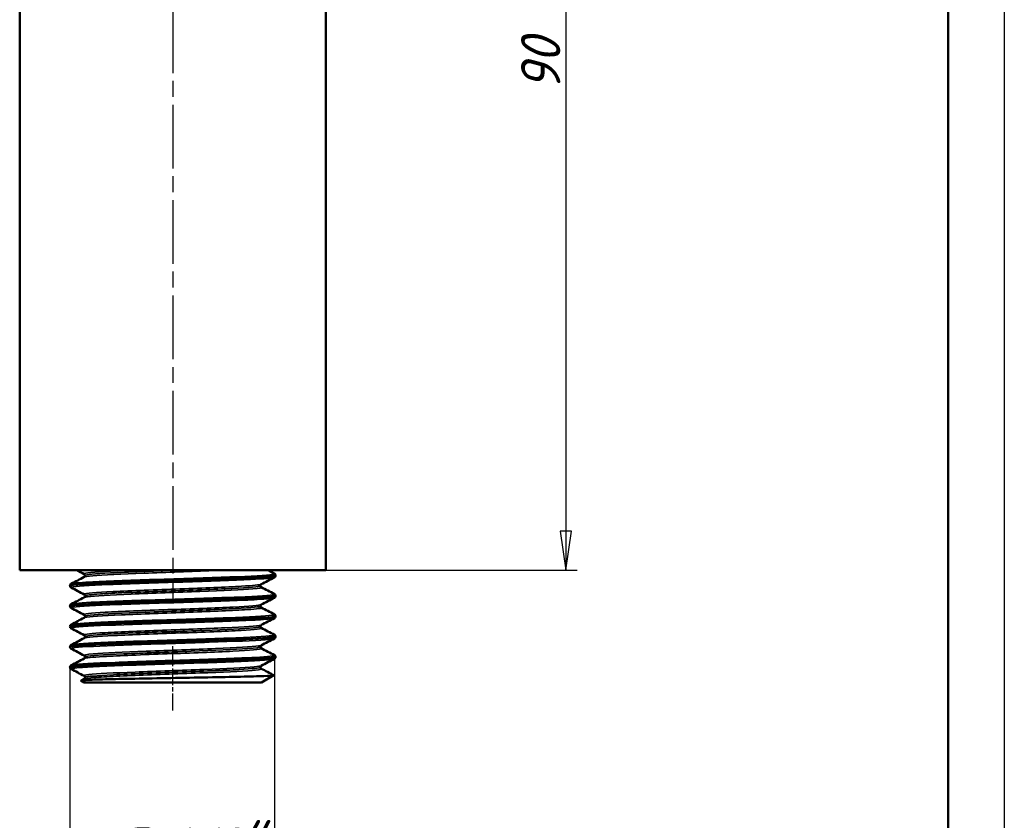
# Model space of a CAD drawing. Header units: millimetres. Extents: x -134 to 549, y -69 to 356.
# Tile 8 of 10: x 122 to 210, y 154 to 226. Entities that reach past the tile are written whole.
import ezdxf

# ---------------------------------------------------------------- set-up
doc = ezdxf.new("R2010")
doc.units = ezdxf.units.MM
doc.linetypes.add('CHAIN', pattern=[0.7087, 0.4724, -0.0591, 0.1181, -0.0591])
for name, color, linetype, lineweight in [('Видимые тонкие (ГОСТ)', 7, 'Continuous', 35), ('Видимый контур (ГОСТ)', 7, 'Continuous', 50), ('Кромка (ГОСТ)', 7, 'Continuous', 50), ('Осевая линия (ГОСТ)', 7, 'Continuous', 25), ('Размер (ГОСТ)', 7, 'Continuous', 25)]:
    doc.layers.add(name, color=color, linetype=linetype, lineweight=lineweight)
doc.styles.add('Обычный текст (ГОСТ)', font='GOST Common Italic.ttf')
doc.dimstyles.new('Обычный (ГОСТ)', dxfattribs={"dimtxt": 3.5, "dimasz": 3.5, "dimexe": 1, "dimexo": 0, "dimgap": 0.5, "dimtad": 1, "dimrnd": 1e-08, "dimtxsty": 'Обычный текст (ГОСТ)', "dimblk": 'Filled-1', "dimcen": 0.09, "dimdle": 15, "dimclrd": 256, "dimclre": 256, "dimclrt": 256, "dimazin": 2, "dimtfac": 0.714286, "dimtdec": 3, "dimtmove": 0, "dimatfit": 3, "dimfxl": 1, "dimtolj": 1, "dimlwd": 25, "dimlwe": 25, "dimarcsym": 0})

# ---------------------------------------------------------------- blocks, each defined once
blk = doc.blocks.new('Рамки ГОСТ_ граница 297x210')
at = {"layer": 'Кромка (ГОСТ)', "lineweight": 25}
blk.add_line((210, 297), (210, 0), dxfattribs=at)
at = {"layer": 'Кромка (ГОСТ)'}
blk.add_line((205, 5), (205, 292), dxfattribs=at)
blk = doc.blocks.new('Filled-1')
at = {"color": 0}
for p, q in [((0, 0), (-1, 0.143)), ((-1, 0.143), (-1, -0.143)), ((-1, 0), (0, 0)), ((-1, -0.143), (0, 0))]:
    blk.add_line(p, q, dxfattribs=at)
at = {"color": 0, "flags": 128}
blk.add_lwpolyline([(-1, -0.143), (0, 0), (-1, 0.143), (-1, -0.143)], dxfattribs=at)
at = {"color": 0}
blk.add_solid([(-1, -0.143), (0, 0), (-1, 0.143), (-1, -0.143)], dxfattribs=at)
blk = doc.blocks.new('*D9')
at = {"layer": 'Defpoints', "color": 0, "linetype": 'Continuous', "transparency": 16777216}
for p in [(149.498, 266.543), (149.498, 176.543), (170.905, 176.543)]:
    blk.add_point(p, dxfattribs=at)
at = {"layer": 'Размер (ГОСТ)', "linetype": 'Continuous', "lineweight": 25, "transparency": 16777216}
for p, q in [((149.498, 266.543), (171.905, 266.543)), ((170.905, 263.043), (170.905, 180.043)), ((149.498, 176.543), (171.905, 176.543))]:
    blk.add_line(p, q, dxfattribs=at)
at = {"layer": 'Размер (ГОСТ)', "linetype": 'Continuous', "lineweight": 25, "transparency": 16777216, "xscale": 3.5, "yscale": 3.5, "zscale": 3.5}
for p, rotation in [((170.905, 266.543), 90), ((170.905, 176.543), 270)]:
    blk.add_blockref('Filled-1', p, dxfattribs=dict(at, rotation=rotation))
at = {"layer": 'Размер (ГОСТ)', "linetype": 'Continuous', "lineweight": 25, "transparency": 16777216, "insert": (166.905, 219.276), "char_height": 3.5, "attachment_point": 1, "rotation": 90, "style": 'Обычный текст (ГОСТ)'}
blk.add_mtext('\\A1;90', dxfattribs=at)
blk = doc.blocks.new('*D12')
at = {"layer": 'Defpoints', "color": 0, "linetype": 'Continuous', "transparency": 16777216}
for p in [(144.91, 168.644), (126.679, 167.915), (144.91, 149.603)]:
    blk.add_point(p, dxfattribs=at)
at = {"layer": 'Размер (ГОСТ)', "linetype": 'Continuous', "lineweight": 25, "transparency": 16777216}
for p, q in [((144.91, 168.644), (144.91, 148.603)), ((126.679, 167.915), (126.679, 148.603)), ((130.179, 149.603), (141.41, 149.603))]:
    blk.add_line(p, q, dxfattribs=at)
at = {"layer": 'Размер (ГОСТ)', "linetype": 'Continuous', "lineweight": 25, "transparency": 16777216, "xscale": 3.5, "yscale": 3.5, "zscale": 3.5, "rotation": 180}
blk.add_blockref('Filled-1', (126.679, 149.603), dxfattribs=at)
at = {"layer": 'Размер (ГОСТ)', "linetype": 'Continuous', "lineweight": 25, "transparency": 16777216, "xscale": 3.5, "yscale": 3.5, "zscale": 3.5}
blk.add_blockref('Filled-1', (144.91, 149.603), dxfattribs=at)
at = {"layer": 'Размер (ГОСТ)', "linetype": 'Continuous', "lineweight": 25, "transparency": 16777216, "insert": (128.351, 153.606), "char_height": 3.5, "attachment_point": 1, "style": 'Обычный текст (ГОСТ)'}
blk.add_mtext('\\A1; \\fGOST Common|b0|i1;\\H3.5000;G 1/2"', dxfattribs=at)

msp = doc.modelspace()

# ---------------------------------------------------------------- linework, layer by layer
at = {"layer": 'Видимые тонкие (ГОСТ)'}
for points, knots in [([(127.958, 176.209), (127.906, 176.235), (127.947, 176.261), (128.084, 176.286), (128.493, 176.363), (129.762, 176.44), (131.523, 176.517), (131.726, 176.526), (131.935, 176.534), (132.149, 176.543)], [36.058292, 36.058292, 36.058292, 36.058292, 36.324355, 36.324355, 36.324355, 37.121106, 37.121106, 37.121106, 37.212861, 37.212861, 37.212861, 37.212861]), ([(127.96, 175.948), (128.028, 175.984), (128.278, 176.02), (128.706, 176.056), (129.612, 176.133), (131.305, 176.21), (133.294, 176.286), (135.284, 176.363), (137.544, 176.44), (139.421, 176.517), (139.637, 176.526), (139.848, 176.534), (140.053, 176.543)], [36.198339, 36.198339, 36.198339, 36.198339, 36.574162, 36.574162, 36.574162, 37.370514, 37.370514, 37.370514, 38.167265, 38.167265, 38.167265, 38.25902, 38.25902, 38.25902, 38.25902]), ([(128.024, 176.079), (128.028, 176.154), (128.86, 176.229), (130.297, 176.305), (131.815, 176.384), (133.985, 176.464), (136.136, 176.543)], [36.128316, 36.128316, 36.128316, 36.128316, 36.910419, 36.910419, 36.910419, 37.73594, 37.73594, 37.73594, 37.73594]), ([(126.791, 175.001), (126.755, 175.019), (126.771, 175.036), (126.84, 175.054), (127.131, 175.129), (128.362, 175.204), (130.195, 175.278), (132.022, 175.352), (134.427, 175.427), (136.752, 175.501), (139.07, 175.575), (141.282, 175.65), (142.785, 175.724), (144.035, 175.785), (144.782, 175.847), (144.907, 175.909)], [29.784044, 29.784044, 29.784044, 29.784044, 29.969495, 29.969495, 29.969495, 30.743662, 30.743662, 30.743662, 31.515579, 31.515579, 31.515579, 32.285627, 32.285627, 32.285627, 32.925637, 32.925637, 32.925637, 32.925637]), ([(126.792, 175.34), (126.901, 175.394), (127.473, 175.448), (128.449, 175.501), (129.799, 175.575), (131.907, 175.65), (134.199, 175.724), (136.507, 175.799), (138.976, 175.873), (140.923, 175.948), (142.858, 176.022), (144.256, 176.097), (144.734, 176.171), (144.9, 176.197), (144.954, 176.223), (144.903, 176.248)], [36.189402, 36.189402, 36.189402, 36.189402, 36.746329, 36.746329, 36.746329, 37.516377, 37.516377, 37.516377, 38.292266, 38.292266, 38.292266, 39.063515, 39.063515, 39.063515, 39.330994, 39.330994, 39.330994, 39.330994]), ([(127.953, 174.393), (127.932, 174.404), (127.927, 174.414), (127.938, 174.425), (128.019, 174.502), (128.98, 174.578), (130.54, 174.655), (132.138, 174.734), (134.346, 174.813), (136.493, 174.891), (138.605, 174.969), (140.63, 175.046), (141.973, 175.123), (143.003, 175.183), (143.621, 175.242), (143.741, 175.301)], [29.775107, 29.775107, 29.775107, 29.775107, 29.883958, 29.883958, 29.883958, 30.680959, 30.680959, 30.680959, 31.497447, 31.497447, 31.497447, 32.300522, 32.300522, 32.300522, 32.9167, 32.9167, 32.9167, 32.9167]), ([(127.956, 174.131), (127.994, 174.152), (128.094, 174.173), (128.256, 174.194), (128.852, 174.271), (130.29, 174.348), (132.152, 174.425), (134.012, 174.502), (136.27, 174.578), (138.272, 174.655), (140.323, 174.734), (142.076, 174.813), (143, 174.891), (143.581, 174.941), (143.829, 174.99), (143.738, 175.04)], [29.915153, 29.915153, 29.915153, 29.915153, 30.13215, 30.13215, 30.13215, 30.930117, 30.930117, 30.930117, 31.727118, 31.727118, 31.727118, 32.543606, 32.543606, 32.543606, 33.056746, 33.056746, 33.056746, 33.056746]), ([(128.028, 174.262), (128.034, 174.32), (128.507, 174.378), (129.392, 174.436), (130.569, 174.513), (132.461, 174.59), (134.515, 174.667), (136.6, 174.745), (138.825, 174.823), (140.522, 174.902), (142.207, 174.979), (143.349, 175.057), (143.612, 175.134), (143.653, 175.146), (143.672, 175.158), (143.671, 175.17)], [29.84513, 29.84513, 29.84513, 29.84513, 30.445417, 30.445417, 30.445417, 31.244699, 31.244699, 31.244699, 32.056104, 32.056104, 32.056104, 32.861394, 32.861394, 32.861394, 32.986723, 32.986723, 32.986723, 32.986723]), ([(126.794, 173.185), (126.74, 173.212), (126.805, 173.239), (126.996, 173.267), (127.517, 173.342), (128.964, 173.416), (130.939, 173.491), (132.911, 173.566), (135.385, 173.64), (137.68, 173.715), (139.973, 173.79), (142.06, 173.864), (143.37, 173.939), (144.274, 173.99), (144.8, 174.041), (144.904, 174.093)], [23.500859, 23.500859, 23.500859, 23.500859, 23.78549, 23.78549, 23.78549, 24.561371, 24.561371, 24.561371, 25.335949, 25.335949, 25.335949, 26.109322, 26.109322, 26.109322, 26.642451, 26.642451, 26.642451, 26.642451]), ([(126.789, 173.524), (126.918, 173.588), (127.712, 173.651), (129.033, 173.715), (130.579, 173.79), (132.827, 173.864), (135.16, 173.939), (137.491, 174.013), (139.879, 174.087), (141.672, 174.162), (143.462, 174.236), (144.638, 174.31), (144.878, 174.385), (144.929, 174.401), (144.938, 174.416), (144.906, 174.432)], [29.906216, 29.906216, 29.906216, 29.906216, 30.566699, 30.566699, 30.566699, 31.340072, 31.340072, 31.340072, 32.112337, 32.112337, 32.112337, 32.883589, 32.883589, 32.883589, 33.047809, 33.047809, 33.047809, 33.047809]), ([(127.951, 172.577), (127.81, 172.652), (128.497, 172.727), (129.829, 172.802), (131.216, 172.88), (133.283, 172.958), (135.415, 173.036), (137.534, 173.113), (139.688, 173.191), (141.242, 173.268), (142.693, 173.341), (143.602, 173.413), (143.745, 173.485)], [23.491922, 23.491922, 23.491922, 23.491922, 24.268948, 24.268948, 24.268948, 25.077943, 25.077943, 25.077943, 25.882342, 25.882342, 25.882342, 26.633514, 26.633514, 26.633514, 26.633514]), ([(127.953, 172.315), (127.968, 172.324), (127.995, 172.333), (128.033, 172.341), (128.367, 172.418), (129.568, 172.495), (131.287, 172.572), (133.004, 172.648), (135.217, 172.725), (137.284, 172.802), (139.383, 172.88), (141.304, 172.958), (142.473, 173.036), (143.411, 173.098), (143.855, 173.161), (143.742, 173.223)], [23.631968, 23.631968, 23.631968, 23.631968, 23.721685, 23.721685, 23.721685, 24.518616, 24.518616, 24.518616, 25.315107, 25.315107, 25.315107, 26.124102, 26.124102, 26.124102, 26.773561, 26.773561, 26.773561, 26.773561]), ([(128.032, 172.446), (128.033, 172.49), (128.3, 172.534), (128.825, 172.578), (129.744, 172.655), (131.44, 172.732), (133.421, 172.809), (135.425, 172.887), (137.694, 172.965), (139.551, 173.043), (141.405, 173.121), (142.823, 173.198), (143.387, 173.276), (143.577, 173.302), (143.669, 173.328), (143.666, 173.354)], [23.561945, 23.561945, 23.561945, 23.561945, 24.018537, 24.018537, 24.018537, 24.81734, 24.81734, 24.81734, 25.625663, 25.625663, 25.625663, 26.432361, 26.432361, 26.432361, 26.703538, 26.703538, 26.703538, 26.703538]), ([(126.795, 171.369), (126.728, 171.403), (126.851, 171.438), (127.169, 171.472), (127.853, 171.547), (129.436, 171.621), (131.484, 171.695), (133.531, 171.77), (136.02, 171.844), (138.269, 171.918), (140.518, 171.993), (142.503, 172.067), (143.682, 172.141), (144.399, 172.186), (144.813, 172.231), (144.902, 172.277)], [17.217673, 17.217673, 17.217673, 17.217673, 17.576142, 17.576142, 17.576142, 18.348084, 18.348084, 18.348084, 19.119522, 19.119522, 19.119522, 19.890481, 19.890481, 19.890481, 20.359266, 20.359266, 20.359266, 20.359266]), ([(126.787, 171.708), (126.926, 171.778), (127.887, 171.848), (129.448, 171.918), (131.102, 171.993), (133.411, 172.067), (135.744, 172.141), (138.075, 172.215), (140.404, 172.29), (142.096, 172.364), (143.787, 172.438), (144.821, 172.512), (144.919, 172.586), (144.932, 172.596), (144.928, 172.606), (144.908, 172.616)], [23.623031, 23.623031, 23.623031, 23.623031, 24.350272, 24.350272, 24.350272, 25.12123, 25.12123, 25.12123, 25.891733, 25.891733, 25.891733, 26.661803, 26.661803, 26.661803, 26.764624, 26.764624, 26.764624, 26.764624]), ([(127.954, 170.761), (127.836, 170.826), (128.323, 170.891), (129.335, 170.956), (130.535, 171.033), (132.456, 171.11), (134.539, 171.187), (136.619, 171.264), (138.833, 171.341), (140.533, 171.419), (142.233, 171.495), (143.398, 171.572), (143.689, 171.649), (143.714, 171.656), (143.732, 171.663), (143.745, 171.669)], [17.208736, 17.208736, 17.208736, 17.208736, 17.883227, 17.883227, 17.883227, 18.683349, 18.683349, 18.683349, 19.482874, 19.482874, 19.482874, 20.281828, 20.281828, 20.281828, 20.350329, 20.350329, 20.350329, 20.350329]), ([(127.951, 170.499), (128.097, 170.574), (129.077, 170.65), (130.623, 170.725), (132.21, 170.802), (134.373, 170.879), (136.48, 170.956), (138.584, 171.033), (140.604, 171.11), (141.95, 171.187), (143.229, 171.261), (143.882, 171.334), (143.745, 171.407)], [17.348783, 17.348783, 17.348783, 17.348783, 18.12864, 18.12864, 18.12864, 18.929386, 18.929386, 18.929386, 19.729508, 19.729508, 19.729508, 20.490375, 20.490375, 20.490375, 20.490375]), ([(128.032, 170.63), (128.03, 170.662), (128.168, 170.694), (128.449, 170.726), (129.13, 170.803), (130.642, 170.881), (132.54, 170.958), (134.437, 171.035), (136.694, 171.113), (138.648, 171.19), (140.601, 171.267), (142.226, 171.345), (143.046, 171.422), (143.458, 171.461), (143.665, 171.499), (143.665, 171.538)], [17.27876, 17.27876, 17.27876, 17.27876, 17.609977, 17.609977, 17.609977, 18.413057, 18.413057, 18.413057, 19.215509, 19.215509, 19.215509, 20.01736, 20.01736, 20.01736, 20.420352, 20.420352, 20.420352, 20.420352]), ([(126.795, 169.552), (126.715, 169.595), (126.927, 169.638), (127.431, 169.681), (128.312, 169.756), (130.074, 169.831), (132.23, 169.906), (134.384, 169.98), (136.906, 170.055), (139.099, 170.13), (141.29, 170.205), (143.127, 170.279), (144.103, 170.354), (144.567, 170.39), (144.834, 170.425), (144.901, 170.46)], [10.934488, 10.934488, 10.934488, 10.934488, 11.379604, 11.379604, 11.379604, 12.156442, 12.156442, 12.156442, 12.932582, 12.932582, 12.932582, 13.708048, 13.708048, 13.708048, 14.076081, 14.076081, 14.076081, 14.076081]), ([(126.788, 169.892), (126.796, 169.897), (126.808, 169.901), (126.823, 169.906), (127.078, 169.98), (128.279, 170.055), (130.096, 170.13), (131.912, 170.205), (134.32, 170.279), (136.657, 170.354), (138.993, 170.429), (141.23, 170.503), (142.752, 170.578), (144.261, 170.652), (145.051, 170.726), (144.91, 170.8)], [17.339846, 17.339846, 17.339846, 17.339846, 17.387192, 17.387192, 17.387192, 18.163331, 18.163331, 18.163331, 18.938797, 18.938797, 18.938797, 19.713615, 19.713615, 19.713615, 20.481439, 20.481439, 20.481439, 20.481439]), ([(127.96, 168.945), (127.866, 168.996), (128.136, 169.048), (128.761, 169.099), (129.709, 169.176), (131.456, 169.254), (133.486, 169.332), (135.514, 169.409), (137.796, 169.487), (139.658, 169.564), (141.518, 169.642), (142.935, 169.719), (143.49, 169.797), (143.624, 169.816), (143.707, 169.834), (143.741, 169.853)], [10.925551, 10.925551, 10.925551, 10.925551, 11.457479, 11.457479, 11.457479, 12.263365, 12.263365, 12.263365, 13.068432, 13.068432, 13.068432, 13.872709, 13.872709, 13.872709, 14.067144, 14.067144, 14.067144, 14.067144]), ([(127.955, 168.683), (128.074, 168.742), (128.675, 168.8), (129.679, 168.859), (131.053, 168.939), (133.164, 169.019), (135.352, 169.099), (137.474, 169.176), (139.639, 169.254), (141.205, 169.332), (142.769, 169.409), (143.715, 169.487), (143.763, 169.564), (143.768, 169.573), (143.762, 169.582), (143.744, 169.591)], [11.065597, 11.065597, 11.065597, 11.065597, 11.672819, 11.672819, 11.672819, 12.503638, 12.503638, 12.503638, 13.309524, 13.309524, 13.309524, 14.114591, 14.114591, 14.114591, 14.20719, 14.20719, 14.20719, 14.20719]), ([(128.026, 168.814), (128.025, 168.828), (128.05, 168.841), (128.102, 168.855), (128.408, 168.935), (129.652, 169.015), (131.444, 169.095), (133.187, 169.173), (135.421, 169.251), (137.483, 169.329), (139.542, 169.407), (141.401, 169.485), (142.507, 169.562), (143.264, 169.616), (143.662, 169.669), (143.667, 169.722)], [10.995574, 10.995574, 10.995574, 10.995574, 11.137317, 11.137317, 11.137317, 11.968524, 11.968524, 11.968524, 12.776774, 12.776774, 12.776774, 13.584201, 13.584201, 13.584201, 14.137167, 14.137167, 14.137167, 14.137167]), ([(126.793, 167.736), (126.698, 167.788), (127.04, 167.841), (127.795, 167.893), (128.871, 167.967), (130.774, 168.041), (132.987, 168.115), (135.198, 168.19), (137.693, 168.264), (139.792, 168.338), (141.891, 168.412), (143.57, 168.486), (144.372, 168.56), (144.674, 168.588), (144.851, 168.616), (144.902, 168.644)], [4.651303, 4.651303, 4.651303, 4.651303, 5.192132, 5.192132, 5.192132, 5.962483, 5.962483, 5.962483, 6.732618, 6.732618, 6.732618, 7.502544, 7.502544, 7.502544, 7.792895, 7.792895, 7.792895, 7.792895]), ([(126.79, 168.076), (126.814, 168.089), (126.866, 168.102), (126.947, 168.115), (127.405, 168.19), (128.78, 168.264), (130.7, 168.338), (132.619, 168.412), (135.059, 168.486), (137.357, 168.56), (139.654, 168.635), (141.781, 168.709), (143.161, 168.783), (144.408, 168.85), (145.032, 168.917), (144.909, 168.984)], [11.056661, 11.056661, 11.056661, 11.056661, 11.193232, 11.193232, 11.193232, 11.963368, 11.963368, 11.963368, 12.733293, 12.733293, 12.733293, 13.503015, 13.503015, 13.503015, 14.198253, 14.198253, 14.198253, 14.198253]), ([(127.96, 167.129), (127.885, 167.168), (128.02, 167.207), (128.37, 167.246), (129.061, 167.323), (130.58, 167.4), (132.486, 167.476), (134.391, 167.553), (136.658, 167.63), (138.629, 167.707), (140.599, 167.784), (142.247, 167.861), (143.094, 167.937), (143.46, 167.971), (143.675, 168.004), (143.737, 168.037)], [4.642366, 4.642366, 4.642366, 4.642366, 5.046639, 5.046639, 5.046639, 5.844498, 5.844498, 5.844498, 6.642109, 6.642109, 6.642109, 7.439477, 7.439477, 7.439477, 7.783958, 7.783958, 7.783958, 7.783958]), ([(127.958, 166.867), (128.056, 166.916), (128.493, 166.966), (129.236, 167.015), (130.395, 167.092), (132.282, 167.169), (134.35, 167.246), (136.418, 167.323), (138.638, 167.4), (140.367, 167.476), (142.095, 167.553), (143.309, 167.63), (143.656, 167.707), (143.759, 167.73), (143.785, 167.752), (143.74, 167.775)], [4.782412, 4.782412, 4.782412, 4.782412, 5.294683, 5.294683, 5.294683, 6.092798, 6.092798, 6.092798, 6.890657, 6.890657, 6.890657, 7.688268, 7.688268, 7.688268, 7.924005, 7.924005, 7.924005, 7.924005]), ([(128.024, 166.998), (128.024, 167.001), (128.025, 167.003), (128.027, 167.006), (128.085, 167.083), (129.021, 167.16), (130.559, 167.238), (132.098, 167.315), (134.218, 167.392), (136.302, 167.469), (138.385, 167.546), (140.403, 167.623), (141.768, 167.7), (142.984, 167.769), (143.666, 167.837), (143.672, 167.906)], [4.712389, 4.712389, 4.712389, 4.712389, 4.740511, 4.740511, 4.740511, 5.540965, 5.540965, 5.540965, 6.341162, 6.341162, 6.341162, 7.141109, 7.141109, 7.141109, 7.853982, 7.853982, 7.853982, 7.853982])]:
    msp.add_open_spline(points, degree=3, knots=knots, dxfattribs=at)
at = {"layer": 'Видимый контур (ГОСТ)'}
for p, q in [((122.198, 266.543), (122.198, 176.543)), ((149.498, 251.25), (149.498, 176.543)), ((122.198, 176.543), (149.498, 176.543)), ((145.018, 176.087), (145.018, 176.07)), ((126.679, 175.179), (126.679, 175.162)), ((145.018, 174.271), (145.018, 174.254)), ((126.679, 173.363), (126.679, 173.346)), ((145.018, 172.455), (145.018, 172.438)), ((126.679, 171.547), (126.679, 171.53)), ((145.018, 170.639), (145.018, 170.622)), ((126.679, 169.731), (126.679, 169.714)), ((145.018, 168.823), (145.018, 168.806)), ((126.679, 167.915), (126.679, 167.898)), ((127.666, 166.718), (127.951, 166.867)), ((143.747, 166.543), (144.859, 167.185)), ((127.95, 166.543), (127.665, 166.708)), ((127.95, 166.543), (143.747, 166.543))]:
    msp.add_line(p, q, dxfattribs=at)
for points in [[(127.951, 176.209), (127.738, 176.321), (127.525, 176.432), (127.312, 176.543)], [(144.344, 176.543), (144.533, 176.445), (144.721, 176.347), (144.91, 176.248)], [(126.787, 175.34), (127.175, 175.543), (127.563, 175.745), (127.951, 175.948)], [(144.91, 175.909), (144.521, 175.706), (144.133, 175.504), (143.745, 175.301)], [(127.951, 174.393), (127.563, 174.596), (127.175, 174.798), (126.787, 175.001)], [(143.745, 175.04), (144.133, 174.837), (144.521, 174.635), (144.91, 174.432)], [(126.787, 173.524), (127.175, 173.727), (127.563, 173.929), (127.951, 174.131)], [(144.91, 174.093), (144.521, 173.89), (144.133, 173.688), (143.745, 173.485)], [(127.951, 172.577), (127.563, 172.78), (127.175, 172.982), (126.787, 173.185)], [(143.745, 173.223), (144.133, 173.021), (144.521, 172.819), (144.91, 172.616)], [(126.787, 171.708), (127.175, 171.91), (127.563, 172.113), (127.951, 172.315)], [(144.91, 172.277), (144.521, 172.074), (144.133, 171.872), (143.745, 171.669)], [(127.951, 170.761), (127.563, 170.964), (127.175, 171.166), (126.787, 171.369)], [(143.745, 171.407), (144.133, 171.205), (144.521, 171.002), (144.91, 170.8)], [(126.787, 169.892), (127.175, 170.094), (127.563, 170.297), (127.951, 170.499)], [(144.91, 170.46), (144.521, 170.258), (144.133, 170.056), (143.745, 169.853)], [(127.951, 168.945), (127.563, 169.148), (127.175, 169.35), (126.787, 169.552)], [(143.745, 169.591), (144.133, 169.389), (144.521, 169.186), (144.91, 168.984)], [(126.787, 168.076), (127.175, 168.278), (127.563, 168.481), (127.951, 168.683)], [(144.91, 168.644), (144.521, 168.442), (144.133, 168.24), (143.745, 168.037)], [(127.951, 167.129), (127.563, 167.331), (127.175, 167.534), (126.787, 167.736)], [(143.745, 167.775), (144.116, 167.582), (144.487, 167.388), (144.858, 167.195)]]:
    msp.add_open_spline(points, degree=3, dxfattribs=at)
for points, knots in [([(145.018, 176.087), (145.017, 176.017), (144.177, 175.947), (142.692, 175.877), (141.129, 175.803), (138.871, 175.728), (136.528, 175.654), (134.187, 175.58), (131.789, 175.506), (129.984, 175.432), (128.179, 175.358), (126.988, 175.284), (126.733, 175.21), (126.697, 175.2), (126.679, 175.189), (126.68, 175.179)], [-39.271312, -39.271312, -39.271312, -39.271312, -38.541713, -38.541713, -38.541713, -37.773343, -37.773343, -37.773343, -37.005186, -37.005186, -37.005186, -36.237236, -36.237236, -36.237236, -36.128316, -36.128316, -36.128316, -36.128316]), ([(126.685, 175.162), (126.687, 175.21), (127.069, 175.259), (127.808, 175.307), (128.939, 175.381), (130.894, 175.455), (133.142, 175.529), (135.385, 175.603), (137.893, 175.677), (139.988, 175.751), (142.097, 175.826), (143.762, 175.9), (144.526, 175.975), (144.851, 176.007), (145.012, 176.038), (145.01, 176.07)], [29.843726, 29.843726, 29.843726, 29.843726, 30.346641, 30.346641, 30.346641, 31.116361, 31.116361, 31.116361, 31.88427, 31.88427, 31.88427, 32.657563, 32.657563, 32.657563, 32.986723, 32.986723, 32.986723, 32.986723]), ([(128.024, 176.079), (128.024, 176.114), (128.01, 176.148), (127.984, 176.186), (127.973, 176.195), (127.958, 176.206), (127.954, 176.208), (127.951, 176.209)], [0, 0, 0, 0, 0.02209726, 0.02209726, 0.04103133, 0.04103133, 0.05809744, 0.05809744, 0.05809744, 0.05809744]), ([(127.951, 175.948), (127.955, 175.95), (127.965, 175.954), (127.99, 175.98), (128, 175.993), (128.017, 176.029), (128.024, 176.054), (128.024, 176.079)], [0, 0, 0, 0, 0.02807268, 0.02807268, 0.04282446, 0.04282446, 0.05812256, 0.05812256, 0.05812256, 0.05812256]), ([(144.91, 176.248), (144.926, 176.24), (144.944, 176.229), (144.977, 176.195), (144.989, 176.18), (145.009, 176.14), (145.017, 176.114), (145.018, 176.087)], [0, 0, 0, 0, 0.02826109, 0.02826109, 0.04295276, 0.04295276, 0.05817027, 0.05817027, 0.05817027, 0.05817027]), ([(145.018, 176.07), (145.016, 176.033), (145.002, 175.999), (144.972, 175.954), (144.956, 175.94), (144.931, 175.92), (144.92, 175.914), (144.91, 175.909)], [0, 0, 0, 0, 0.02086898, 0.02086898, 0.04037878, 0.04037878, 0.0581412, 0.0581412, 0.0581412, 0.0581412]), ([(126.679, 175.179), (126.68, 175.216), (126.694, 175.25), (126.725, 175.295), (126.74, 175.309), (126.766, 175.329), (126.777, 175.335), (126.787, 175.34)], [0, 0, 0, 0, 0.02086898, 0.02086898, 0.04037878, 0.04037878, 0.0581412, 0.0581412, 0.0581412, 0.0581412]), ([(126.787, 175.001), (126.771, 175.009), (126.752, 175.02), (126.72, 175.054), (126.708, 175.069), (126.687, 175.109), (126.68, 175.135), (126.679, 175.162)], [0, 0, 0, 0, 0.02826109, 0.02826109, 0.04295276, 0.04295276, 0.05817027, 0.05817027, 0.05817027, 0.05817027]), ([(143.745, 175.301), (143.741, 175.299), (143.732, 175.295), (143.707, 175.269), (143.697, 175.256), (143.679, 175.22), (143.673, 175.195), (143.673, 175.17)], [0, 0, 0, 0, 0.02807268, 0.02807268, 0.04282446, 0.04282446, 0.05812256, 0.05812256, 0.05812256, 0.05812256]), ([(143.673, 175.17), (143.673, 175.135), (143.687, 175.101), (143.713, 175.063), (143.724, 175.054), (143.739, 175.043), (143.743, 175.041), (143.745, 175.04)], [0, 0, 0, 0, 0.02209726, 0.02209726, 0.04103133, 0.04103133, 0.05809744, 0.05809744, 0.05809744, 0.05809744]), ([(145.014, 174.271), (145.01, 174.212), (144.428, 174.153), (143.347, 174.094), (141.983, 174.019), (139.843, 173.944), (137.514, 173.87), (135.188, 173.795), (132.7, 173.721), (130.736, 173.646), (128.774, 173.571), (127.356, 173.497), (126.872, 173.422), (126.744, 173.403), (126.682, 173.383), (126.684, 173.363)], [-32.988127, -32.988127, -32.988127, -32.988127, -32.373348, -32.373348, -32.373348, -31.598601, -31.598601, -31.598601, -30.824543, -30.824543, -30.824543, -30.05115, -30.05115, -30.05115, -29.84513, -29.84513, -29.84513, -29.84513]), ([(126.682, 173.346), (126.686, 173.405), (127.281, 173.465), (128.382, 173.525), (129.753, 173.599), (131.893, 173.674), (134.217, 173.748), (136.537, 173.823), (139.012, 173.897), (140.968, 173.971), (142.921, 174.045), (144.333, 174.12), (144.82, 174.194), (144.952, 174.214), (145.015, 174.234), (145.013, 174.254)], [23.560541, 23.560541, 23.560541, 23.560541, 24.181414, 24.181414, 24.181414, 24.953863, 24.953863, 24.953863, 25.725128, 25.725128, 25.725128, 26.495305, 26.495305, 26.495305, 26.703538, 26.703538, 26.703538, 26.703538]), ([(128.024, 174.262), (128.024, 174.298), (128.01, 174.332), (127.984, 174.369), (127.973, 174.379), (127.958, 174.39), (127.954, 174.392), (127.951, 174.393)], [0, 0, 0, 0, 0.02209726, 0.02209726, 0.04103133, 0.04103133, 0.05809744, 0.05809744, 0.05809744, 0.05809744]), ([(127.951, 174.131), (127.955, 174.134), (127.965, 174.138), (127.99, 174.164), (128, 174.177), (128.017, 174.213), (128.024, 174.238), (128.024, 174.262)], [0, 0, 0, 0, 0.02807268, 0.02807268, 0.04282446, 0.04282446, 0.05812256, 0.05812256, 0.05812256, 0.05812256]), ([(144.91, 174.432), (144.926, 174.424), (144.944, 174.413), (144.977, 174.379), (144.989, 174.364), (145.009, 174.324), (145.017, 174.298), (145.018, 174.271)], [0, 0, 0, 0, 0.02826109, 0.02826109, 0.04295276, 0.04295276, 0.05817027, 0.05817027, 0.05817027, 0.05817027]), ([(145.018, 174.254), (145.016, 174.217), (145.002, 174.183), (144.972, 174.138), (144.956, 174.124), (144.931, 174.104), (144.92, 174.098), (144.91, 174.093)], [0, 0, 0, 0, 0.02086898, 0.02086898, 0.04037878, 0.04037878, 0.0581412, 0.0581412, 0.0581412, 0.0581412]), ([(126.679, 173.363), (126.68, 173.4), (126.694, 173.434), (126.725, 173.479), (126.74, 173.493), (126.766, 173.513), (126.777, 173.519), (126.787, 173.524)], [0, 0, 0, 0, 0.02086898, 0.02086898, 0.04037878, 0.04037878, 0.0581412, 0.0581412, 0.0581412, 0.0581412]), ([(126.787, 173.185), (126.771, 173.193), (126.752, 173.204), (126.72, 173.237), (126.708, 173.253), (126.687, 173.293), (126.68, 173.319), (126.679, 173.346)], [0, 0, 0, 0, 0.02826109, 0.02826109, 0.04295276, 0.04295276, 0.05817027, 0.05817027, 0.05817027, 0.05817027]), ([(143.745, 173.485), (143.741, 173.483), (143.732, 173.479), (143.707, 173.453), (143.697, 173.44), (143.679, 173.403), (143.673, 173.379), (143.673, 173.354)], [0, 0, 0, 0, 0.02807268, 0.02807268, 0.04282446, 0.04282446, 0.05812256, 0.05812256, 0.05812256, 0.05812256]), ([(143.673, 173.354), (143.673, 173.319), (143.687, 173.285), (143.713, 173.247), (143.724, 173.238), (143.739, 173.227), (143.743, 173.225), (143.745, 173.223)], [0, 0, 0, 0, 0.02209726, 0.02209726, 0.04103133, 0.04103133, 0.05809744, 0.05809744, 0.05809744, 0.05809744]), ([(126.679, 171.529), (126.681, 171.598), (127.481, 171.667), (128.905, 171.736), (130.441, 171.81), (132.686, 171.884), (135.028, 171.958), (137.369, 172.032), (139.781, 172.106), (141.61, 172.18), (143.437, 172.254), (144.661, 172.328), (144.949, 172.402), (144.995, 172.414), (145.017, 172.426), (145.016, 172.438)], [17.277356, 17.277356, 17.277356, 17.277356, 17.990573, 17.990573, 17.990573, 18.75999, 18.75999, 18.75999, 19.528934, 19.528934, 19.528934, 20.297428, 20.297428, 20.297428, 20.420352, 20.420352, 20.420352, 20.420352]), ([(145.011, 172.455), (145.009, 172.406), (144.614, 172.357), (143.85, 172.307), (142.701, 172.233), (140.731, 172.159), (138.476, 172.085), (136.223, 172.011), (133.711, 171.937), (131.624, 171.862), (129.538, 171.788), (127.899, 171.714), (127.153, 171.64), (126.839, 171.609), (126.685, 171.578), (126.686, 171.547)], [-26.704941, -26.704941, -26.704941, -26.704941, -26.193306, -26.193306, -26.193306, -25.423393, -25.423393, -25.423393, -24.653976, -24.653976, -24.653976, -23.885032, -23.885032, -23.885032, -23.561945, -23.561945, -23.561945, -23.561945]), ([(128.024, 172.446), (128.024, 172.482), (128.01, 172.516), (127.984, 172.553), (127.973, 172.563), (127.958, 172.574), (127.954, 172.576), (127.951, 172.577)], [0, 0, 0, 0, 0.02209726, 0.02209726, 0.04103133, 0.04103133, 0.05809744, 0.05809744, 0.05809744, 0.05809744]), ([(127.951, 172.315), (127.955, 172.317), (127.965, 172.322), (127.99, 172.348), (128, 172.361), (128.017, 172.397), (128.024, 172.422), (128.024, 172.446)], [0, 0, 0, 0, 0.02807268, 0.02807268, 0.04282446, 0.04282446, 0.05812256, 0.05812256, 0.05812256, 0.05812256]), ([(144.91, 172.616), (144.926, 172.608), (144.944, 172.597), (144.977, 172.563), (144.989, 172.548), (145.009, 172.508), (145.017, 172.482), (145.018, 172.455)], [0, 0, 0, 0, 0.02826109, 0.02826109, 0.04295276, 0.04295276, 0.05817027, 0.05817027, 0.05817027, 0.05817027]), ([(145.018, 172.437), (145.016, 172.401), (145.002, 172.367), (144.972, 172.322), (144.956, 172.308), (144.931, 172.288), (144.92, 172.282), (144.91, 172.277)], [0, 0, 0, 0, 0.02086898, 0.02086898, 0.04037878, 0.04037878, 0.0581412, 0.0581412, 0.0581412, 0.0581412]), ([(126.679, 171.547), (126.68, 171.584), (126.694, 171.618), (126.725, 171.663), (126.74, 171.677), (126.766, 171.696), (126.777, 171.703), (126.787, 171.708)], [0, 0, 0, 0, 0.02086898, 0.02086898, 0.04037878, 0.04037878, 0.0581412, 0.0581412, 0.0581412, 0.0581412]), ([(126.787, 171.369), (126.771, 171.377), (126.752, 171.388), (126.72, 171.421), (126.708, 171.437), (126.687, 171.477), (126.68, 171.503), (126.679, 171.529)], [0, 0, 0, 0, 0.02826109, 0.02826109, 0.04295276, 0.04295276, 0.05817027, 0.05817027, 0.05817027, 0.05817027]), ([(143.745, 171.669), (143.741, 171.667), (143.732, 171.663), (143.707, 171.637), (143.697, 171.624), (143.679, 171.587), (143.673, 171.563), (143.673, 171.538)], [0, 0, 0, 0, 0.02807268, 0.02807268, 0.04282446, 0.04282446, 0.05812256, 0.05812256, 0.05812256, 0.05812256]), ([(143.673, 171.538), (143.673, 171.503), (143.687, 171.469), (143.713, 171.431), (143.724, 171.422), (143.739, 171.411), (143.743, 171.409), (143.745, 171.407)], [0, 0, 0, 0, 0.02209726, 0.02209726, 0.04103133, 0.04103133, 0.05809744, 0.05809744, 0.05809744, 0.05809744]), ([(126.679, 169.713), (126.679, 169.718), (126.681, 169.722), (126.688, 169.727), (126.795, 169.801), (127.86, 169.876), (129.591, 169.951), (131.321, 170.025), (133.694, 170.1), (136.06, 170.174), (138.423, 170.249), (140.751, 170.323), (142.404, 170.398), (144.055, 170.472), (145.014, 170.547), (145.018, 170.621), (145.018, 170.621), (145.018, 170.622), (145.018, 170.622)], [10.994171, 10.994171, 10.994171, 10.994171, 11.040618, 11.040618, 11.040618, 11.815366, 11.815366, 11.815366, 12.589424, 12.589424, 12.589424, 13.362816, 13.362816, 13.362816, 14.135569, 14.135569, 14.135569, 14.137167, 14.137167, 14.137167, 14.137167]), ([(145.01, 170.639), (145.011, 170.599), (144.754, 170.559), (144.243, 170.519), (143.292, 170.445), (141.469, 170.37), (139.275, 170.295), (137.085, 170.221), (134.551, 170.147), (132.367, 170.072), (130.186, 169.998), (128.379, 169.924), (127.439, 169.849), (126.939, 169.81), (126.688, 169.77), (126.687, 169.731)], [-20.421756, -20.421756, -20.421756, -20.421756, -20.006284, -20.006284, -20.006284, -19.232553, -19.232553, -19.232553, -18.460103, -18.460103, -18.460103, -17.688838, -17.688838, -17.688838, -17.27876, -17.27876, -17.27876, -17.27876]), ([(128.024, 170.63), (128.024, 170.666), (128.01, 170.7), (127.984, 170.737), (127.973, 170.747), (127.958, 170.758), (127.954, 170.76), (127.951, 170.761)], [0, 0, 0, 0, 0.02209726, 0.02209726, 0.04103133, 0.04103133, 0.05809744, 0.05809744, 0.05809744, 0.05809744]), ([(127.951, 170.499), (127.955, 170.501), (127.965, 170.506), (127.99, 170.532), (128, 170.545), (128.017, 170.581), (128.024, 170.606), (128.024, 170.63)], [0, 0, 0, 0, 0.02807268, 0.02807268, 0.04282446, 0.04282446, 0.05812256, 0.05812256, 0.05812256, 0.05812256]), ([(144.91, 170.8), (144.926, 170.792), (144.944, 170.781), (144.977, 170.747), (144.989, 170.732), (145.009, 170.692), (145.017, 170.666), (145.018, 170.639)], [0, 0, 0, 0, 0.02826109, 0.02826109, 0.04295276, 0.04295276, 0.05817027, 0.05817027, 0.05817027, 0.05817027]), ([(145.018, 170.621), (145.016, 170.585), (145.002, 170.551), (144.972, 170.506), (144.956, 170.492), (144.931, 170.472), (144.92, 170.466), (144.91, 170.46)], [0, 0, 0, 0, 0.02086898, 0.02086898, 0.04037878, 0.04037878, 0.0581412, 0.0581412, 0.0581412, 0.0581412]), ([(126.679, 169.731), (126.68, 169.768), (126.694, 169.802), (126.725, 169.847), (126.74, 169.861), (126.766, 169.88), (126.777, 169.887), (126.787, 169.892)], [0, 0, 0, 0, 0.02086898, 0.02086898, 0.04037878, 0.04037878, 0.0581412, 0.0581412, 0.0581412, 0.0581412]), ([(126.787, 169.552), (126.771, 169.561), (126.752, 169.571), (126.72, 169.605), (126.708, 169.62), (126.687, 169.661), (126.68, 169.687), (126.679, 169.713)], [0, 0, 0, 0, 0.02826109, 0.02826109, 0.04295276, 0.04295276, 0.05817027, 0.05817027, 0.05817027, 0.05817027]), ([(143.745, 169.853), (143.741, 169.851), (143.732, 169.847), (143.707, 169.821), (143.697, 169.808), (143.679, 169.771), (143.673, 169.747), (143.673, 169.722)], [0, 0, 0, 0, 0.02807268, 0.02807268, 0.04282446, 0.04282446, 0.05812256, 0.05812256, 0.05812256, 0.05812256]), ([(143.673, 169.722), (143.673, 169.687), (143.687, 169.653), (143.713, 169.615), (143.724, 169.606), (143.739, 169.595), (143.743, 169.593), (143.745, 169.591)], [0, 0, 0, 0, 0.02209726, 0.02209726, 0.04103133, 0.04103133, 0.05809744, 0.05809744, 0.05809744, 0.05809744]), ([(126.682, 167.897), (126.68, 167.913), (126.717, 167.928), (126.795, 167.944), (127.169, 168.018), (128.473, 168.092), (130.353, 168.166), (132.233, 168.24), (134.668, 168.314), (136.997, 168.388), (139.326, 168.462), (141.523, 168.536), (142.994, 168.61), (144.292, 168.675), (145.011, 168.74), (145.017, 168.806)], [4.710985, 4.710985, 4.710985, 4.710985, 4.872253, 4.872253, 4.872253, 5.640623, 5.640623, 5.640623, 6.40878, 6.40878, 6.40878, 7.17673, 7.17673, 7.17673, 7.853982, 7.853982, 7.853982, 7.853982]), ([(145.01, 168.823), (145.014, 168.794), (144.883, 168.765), (144.614, 168.737), (143.922, 168.662), (142.322, 168.588), (140.252, 168.513), (138.189, 168.439), (135.682, 168.365), (133.413, 168.291), (131.15, 168.217), (129.151, 168.143), (127.956, 168.069), (127.125, 168.018), (126.69, 167.966), (126.685, 167.915)], [-14.138571, -14.138571, -14.138571, -14.138571, -13.839235, -13.839235, -13.839235, -13.067326, -13.067326, -13.067326, -12.297605, -12.297605, -12.297605, -11.529696, -11.529696, -11.529696, -10.995574, -10.995574, -10.995574, -10.995574]), ([(128.024, 168.814), (128.024, 168.85), (128.01, 168.884), (127.984, 168.921), (127.973, 168.931), (127.958, 168.941), (127.954, 168.944), (127.951, 168.945)], [0, 0, 0, 0, 0.02209726, 0.02209726, 0.04103133, 0.04103133, 0.05809744, 0.05809744, 0.05809744, 0.05809744]), ([(127.951, 168.683), (127.955, 168.685), (127.965, 168.69), (127.99, 168.715), (128, 168.728), (128.017, 168.765), (128.024, 168.789), (128.024, 168.814)], [0, 0, 0, 0, 0.02807268, 0.02807268, 0.04282446, 0.04282446, 0.05812256, 0.05812256, 0.05812256, 0.05812256]), ([(144.91, 168.984), (144.926, 168.976), (144.944, 168.965), (144.977, 168.931), (144.989, 168.916), (145.009, 168.876), (145.017, 168.85), (145.018, 168.823)], [0, 0, 0, 0, 0.02826109, 0.02826109, 0.04295276, 0.04295276, 0.05817027, 0.05817027, 0.05817027, 0.05817027]), ([(145.018, 168.805), (145.016, 168.769), (145.002, 168.734), (144.972, 168.689), (144.956, 168.676), (144.931, 168.656), (144.92, 168.65), (144.91, 168.644)], [0, 0, 0, 0, 0.02086898, 0.02086898, 0.04037878, 0.04037878, 0.0581412, 0.0581412, 0.0581412, 0.0581412]), ([(126.679, 167.915), (126.68, 167.952), (126.694, 167.986), (126.725, 168.031), (126.74, 168.045), (126.766, 168.064), (126.777, 168.071), (126.787, 168.076)], [0, 0, 0, 0, 0.02086898, 0.02086898, 0.04037878, 0.04037878, 0.0581412, 0.0581412, 0.0581412, 0.0581412]), ([(126.787, 167.736), (126.771, 167.745), (126.752, 167.755), (126.72, 167.789), (126.708, 167.804), (126.687, 167.845), (126.68, 167.87), (126.679, 167.897)], [0, 0, 0, 0, 0.02826109, 0.02826109, 0.04295276, 0.04295276, 0.05817027, 0.05817027, 0.05817027, 0.05817027]), ([(143.745, 168.037), (143.741, 168.035), (143.732, 168.031), (143.707, 168.005), (143.697, 167.992), (143.679, 167.955), (143.673, 167.931), (143.673, 167.906)], [0, 0, 0, 0, 0.02807268, 0.02807268, 0.04282446, 0.04282446, 0.05812256, 0.05812256, 0.05812256, 0.05812256]), ([(143.673, 167.906), (143.673, 167.87), (143.687, 167.837), (143.713, 167.799), (143.724, 167.79), (143.739, 167.779), (143.743, 167.776), (143.745, 167.775)], [0, 0, 0, 0, 0.02209726, 0.02209726, 0.04103133, 0.04103133, 0.05809744, 0.05809744, 0.05809744, 0.05809744]), ([(127.665, 166.708), (127.64, 166.722), (127.727, 166.737), (128.194, 166.771), (128.668, 166.791), (129.973, 166.83), (130.795, 166.85), (132.687, 166.889), (133.74, 166.909), (135.946, 166.948), (137.077, 166.968), (139.269, 167.008), (140.308, 167.027), (142.153, 167.067), (142.939, 167.086), (144.149, 167.126), (144.558, 167.145), (144.839, 167.175), (144.877, 167.185), (144.858, 167.195)], [-2.947255, -2.947255, -2.947255, -2.947255, -2.711365, -2.711365, -2.386171, -2.386171, -2.057053, -2.057053, -1.724012, -1.724012, -1.38705, -1.38705, -1.046166, -1.046166, -0.701363, -0.701363, -0.352641, -0.352641, -0.177253, -0.177253, -0.177253, -0.177253]), ([(128.024, 166.998), (128.024, 167.034), (128.01, 167.067), (127.984, 167.105), (127.973, 167.114), (127.958, 167.125), (127.954, 167.128), (127.951, 167.129)], [0, 0, 0, 0, 0.02209726, 0.02209726, 0.04103133, 0.04103133, 0.05809744, 0.05809744, 0.05809744, 0.05809744]), ([(127.951, 166.867), (127.955, 166.869), (127.965, 166.874), (127.99, 166.899), (128, 166.912), (128.017, 166.949), (128.024, 166.973), (128.024, 166.998)], [0, 0, 0, 0, 0.02807268, 0.02807268, 0.04282446, 0.04282446, 0.05812256, 0.05812256, 0.05812256, 0.05812256])]:
    msp.add_open_spline(points, degree=3, knots=knots, dxfattribs=at)
at = {"layer": 'Осевая линия (ГОСТ)', "linetype": 'CHAIN', "ltscale": 11.993792}
msp.add_line((135.848, 269.043), (135.848, 174.043), dxfattribs=at)
at = {"layer": 'Осевая линия (ГОСТ)', "linetype": 'CHAIN', "ltscale": 3.185248}
msp.add_line((135.848, 164.043), (135.848, 169.777), dxfattribs=at)

# ---------------------------------------------------------------- block references
msp.add_blockref('Рамки ГОСТ_ граница 297x210', (0, 0))

# ---------------------------------------------------------------- dimensions: what is measured, and where the dimension line sits
at = {"layer": 'Размер (ГОСТ)', "linetype": 'Continuous', "lineweight": 25}
dim = msp.add_linear_dim(base=(170.905, 176.543), p1=(149.498, 266.543), p2=(149.498, 176.543), angle=90, dimstyle='Обычный (ГОСТ)', override={"dimgap": 0.5, "dimdec": 2, "dimtol": 0, "dimlim": 0, "dimtp": 0, "dimtm": 0, "dimtdec": 3, "dimtofl": 0, "dimatfit": 1}, dxfattribs=at)
dim.commit()
dim.dimension.update_dxf_attribs({"geometry": '*D9', "text_midpoint": (170.905, 221.543), "dimtype": 160})
dim = msp.add_linear_dim(base=(144.91, 149.603), p1=(126.679, 167.915), p2=(144.91, 168.644), angle=180, text=' \\fGOST Common|b0|i1;\\H3.5000;G 1/2"', dimstyle='Обычный (ГОСТ)', override={"dimgap": 0.5, "dimdec": 2, "dimtol": 0, "dimlim": 0, "dimtp": 0, "dimtm": 0, "dimtdec": 3, "dimtofl": 0, "dimatfit": 1}, dxfattribs=at)
dim.commit()
dim.dimension.update_dxf_attribs({"geometry": '*D12', "text_midpoint": (135.794, 149.603), "dimtype": 160})

doc.saveas('drawing.dxf')
